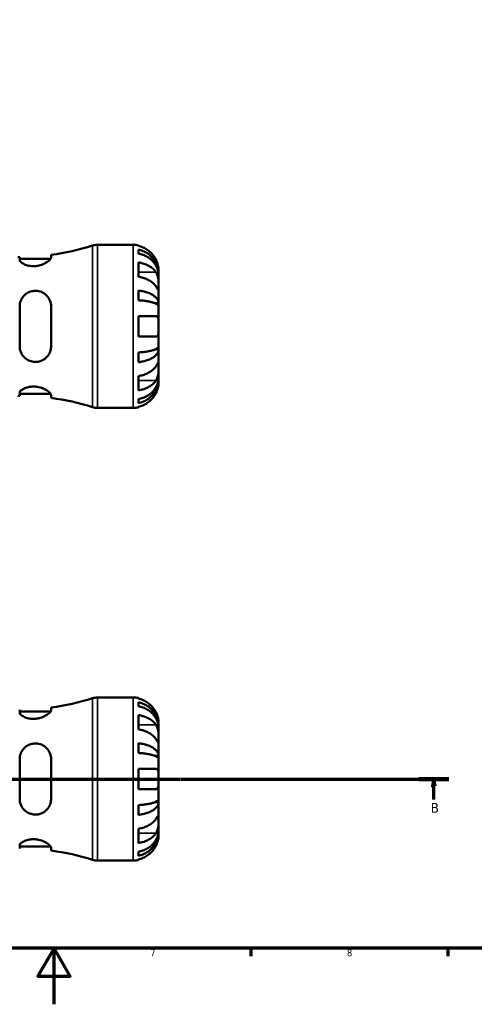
# Model space of a CAD drawing. Header units: millimetres. Extents: x 0 to 904, y 0 to 700.
# Tile 3 of 10: x 408 to 570, y 0 to 350. Entities that reach past the tile are written whole.
import ezdxf

# ---------------------------------------------------------------- set-up
doc = ezdxf.new("R2010")
doc.units = ezdxf.units.MM
doc.linetypes.add('CHAIN', pattern=[0.7087, 0.4724, -0.0591, 0.1181, -0.0591])
for name, color, linetype, lineweight in [('Border (ISO)', 7, 'Continuous', 70), ('Section Line (ISO)', 7, 'CHAIN', 70), ('Visible (ISO)', 7, 'Continuous', 50), ('Visible Narrow (ISO)', 7, 'Continuous', 35)]:
    doc.layers.add(name, color=color, linetype=linetype, lineweight=lineweight)
doc.styles.add('Label Text (ISO)', font='tahoma.ttf')
doc.styles.add('Note Text (ISO)', font='tahoma.ttf')

# ---------------------------------------------------------------- blocks, each defined once
blk = doc.blocks.new('Borders Default Border')
at = {"layer": 'Border (ISO)'}
for p, q in [((490.58, 20), (490.58, 17.1)), ((560.67, 20), (560.67, 17.1))]:
    blk.add_line(p, q, dxfattribs=at)
at = {"layer": 'Border (ISO)', "flags": 128}
for points in [[(20, 20), (20, 574), (821, 574), (821, 20), (20, 20)], [(420.5, 0), (420.5, 20), (414.73, 10), (426.27, 10), (420.5, 20)]]:
    blk.add_lwpolyline(points, dxfattribs=at)
at = {"layer": 'Border (ISO)', "color": 232, "true_color": 0xca0064, "char_height": 2.5, "attachment_point": 7, "style": 'Note Text (ISO)'}
for s, insert in [('7', (454.77, 17.1)), ('8', (524.81, 17.04))]:
    blk.add_mtext(s, dxfattribs=dict(at, insert=insert))
blk = doc.blocks.new('2dTransSection0')
at = {"layer": 'Section Line (ISO)', "linetype": 'CHAIN'}
blk.add_line((207.18, 80.13), (561.11, 80.13), dxfattribs=at)
at = {"layer": 'Section Line (ISO)', "linetype": 'Continuous', "lineweight": 140}
for p, q in [((207.18, 80.13), (217.93, 80.13)), ((550.37, 80.13), (561.11, 80.13))]:
    blk.add_line(p, q, dxfattribs=at)
at = {"layer": 'Section Line (ISO)', "linetype": 'Continuous'}
for p, q in [((212.55, 80.13), (212.05, 77.63)), ((212.05, 77.63), (213.05, 77.63)), ((212.55, 77.63), (212.55, 80.13)), ((213.05, 77.63), (212.55, 80.13)), ((212.55, 72.79), (212.55, 77.63)), ((555.74, 80.13), (555.24, 77.63)), ((555.24, 77.63), (556.24, 77.63)), ((555.74, 77.63), (555.74, 80.13)), ((556.24, 77.63), (555.74, 80.13)), ((555.74, 72.79), (555.74, 77.63))]:
    blk.add_line(p, q, dxfattribs=at)
at = {"layer": 'Section Line (ISO)', "linetype": 'Continuous', "flags": 128}
for points in [[(213.05, 77.63), (212.55, 80.13), (212.05, 77.63), (213.05, 77.63)], [(556.24, 77.63), (555.74, 80.13), (555.24, 77.63), (556.24, 77.63)]]:
    blk.add_lwpolyline(points, dxfattribs=at)
at = {"layer": 'Section Line (ISO)'}
for points in [[(213.05, 77.63), (212.55, 80.13), (212.05, 77.63), (213.05, 77.63)], [(556.24, 77.63), (555.74, 80.13), (555.24, 77.63), (556.24, 77.63)]]:
    blk.add_solid(points, dxfattribs=at)
at = {"layer": 'Section Line (ISO)', "char_height": 3.5, "attachment_point": 7, "style": 'Label Text (ISO)'}
for insert in [(211.49, 68.13), (554.67, 68.13)]:
    blk.add_mtext('B', dxfattribs=dict(at, insert=insert))

msp = doc.modelspace()

# ---------------------------------------------------------------- linework, layer by layer
at = {"layer": 'Visible (ISO)'}
for p, q in [((435.924, 270.127), (448.7, 270.127)), ((450.5, 269.946), (450.5, 269.72)), ((419.44, 265.582), (419.44, 266.575)), ((450.5, 268.412), (450.5, 266.979)), ((408.24, 265.78), (408.24, 264.753)), ((408.24, 265.137), (419.28, 265.137)), ((450.5, 263.891), (450.5, 258.8)), ((457.7, 259.841), (457.682, 259.841)), ((457.7, 259.841), (457.7, 261.127)), ((457.7, 259.351), (457.7, 259.841)), ((457.7, 255.27), (457.7, 259.351)), ((450.5, 253.862), (450.5, 250.403)), ((457.7, 249.368), (457.7, 255.27)), ((457.7, 249.368), (456.374, 249.368)), ((457.7, 248.186), (457.7, 249.368)), ((408.24, 248.167), (408.24, 234.087)), ((419.44, 234.087), (419.44, 248.167)), ((457.7, 241.127), (457.7, 248.186)), ((450.5, 244.727), (450.5, 237.527)), ((457.7, 234.069), (457.7, 241.127)), ((450.5, 231.852), (450.5, 228.393)), ((457.7, 232.886), (456.374, 232.886)), ((457.7, 232.886), (457.7, 234.069)), ((457.7, 226.985), (457.7, 232.886)), ((457.7, 222.904), (457.7, 226.985)), ((450.5, 223.455), (450.5, 218.364)), ((457.7, 222.414), (457.682, 222.414)), ((457.7, 222.414), (457.7, 222.904)), ((457.7, 221.127), (457.7, 222.414)), ((408.24, 217.501), (408.24, 216.475)), ((408.24, 217.117), (419.28, 217.117)), ((419.44, 215.68), (419.44, 216.673)), ((450.5, 215.276), (450.5, 213.843)), ((435.924, 212.127), (448.7, 212.127)), ((450.5, 212.535), (450.5, 212.309)), ((435.924, 109.129), (448.7, 109.129)), ((450.5, 108.947), (450.5, 108.721)), ((419.44, 104.583), (419.44, 105.576)), ((450.5, 107.413), (450.5, 105.98)), ((408.24, 104.781), (408.24, 103.755)), ((408.24, 104.139), (419.28, 104.139)), ((450.5, 102.892), (450.5, 97.801)), ((457.7, 98.842), (457.682, 98.842)), ((457.7, 98.842), (457.7, 100.129)), ((457.7, 98.352), (457.7, 98.842)), ((457.7, 94.271), (457.7, 98.352)), ((450.5, 92.863), (450.5, 89.404)), ((457.7, 88.37), (457.7, 94.271)), ((457.7, 88.37), (456.374, 88.37)), ((457.7, 87.187), (457.7, 88.37)), ((408.24, 87.169), (408.24, 73.089)), ((419.44, 73.089), (419.44, 87.169)), ((457.7, 80.129), (457.7, 87.187)), ((450.5, 83.729), (450.5, 76.529)), ((457.7, 73.07), (457.7, 80.129)), ((450.5, 70.853), (450.5, 67.394)), ((457.7, 71.888), (456.374, 71.888)), ((457.7, 71.888), (457.7, 73.07)), ((457.7, 65.986), (457.7, 71.888)), ((457.7, 61.905), (457.7, 65.986)), ((450.5, 62.456), (450.5, 57.365)), ((457.7, 61.416), (457.682, 61.416)), ((457.7, 61.416), (457.7, 61.905)), ((457.7, 60.129), (457.7, 61.416)), ((408.24, 56.503), (408.24, 55.476)), ((408.24, 56.119), (419.28, 56.119)), ((419.44, 54.681), (419.44, 55.674)), ((450.5, 54.277), (450.5, 52.844)), ((435.924, 51.129), (448.7, 51.129)), ((450.5, 51.536), (450.5, 51.31))]:
    msp.add_line(p, q, dxfattribs=at)
for centre, radius, start, end in [((407.56, 354.625), 88.848, 277.68415, 287.43833), ((435.924, 264.327), 5.8, 90, 107.43833), ((448.7, 261.127), 9, 78.46304, 90), ((407.56, 354.625), 88.848, 270, 270.43852), ((407.56, 127.63), 88.848, 89.56148, 90), ((407.56, 127.63), 88.848, 72.56167, 82.31585), ((435.924, 217.927), 5.8, 252.56167, 270), ((448.7, 221.127), 9, 270, 281.53696), ((407.56, 193.626), 88.848, 277.68415, 287.43833), ((435.924, 103.329), 5.8, 90, 107.43833), ((448.7, 100.129), 9, 78.46304, 90), ((407.56, -33.369), 88.848, 72.56167, 82.31585), ((435.924, 56.929), 5.8, 252.56167, 270), ((448.7, 60.129), 9, 270, 281.53696)]:
    msp.add_arc(centre, radius, start, end, dxfattribs=at)
for points, knots in [([(456.824, 264.727), (456.641, 265.115), (456.421, 265.508), (455.836, 266.39), (455.444, 266.862), (454.657, 267.653), (454.19, 268.044), (453.184, 268.72), (452.645, 269.004), (451.635, 269.424), (451.074, 269.602), (450.5, 269.72)], [4.42788405, 4.42788405, 4.42788405, 4.42788405, 4.5512464, 4.5512464, 4.71913293, 4.71913293, 4.88586959, 4.88586959, 5.05260626, 5.05260626, 5.21400469, 5.21400469, 5.21400469, 5.21400469]), ([(450.5, 268.412), (451.077, 268.298), (451.64, 268.126), (452.653, 267.719), (453.192, 267.445), (454.199, 266.793), (454.666, 266.414), (455.452, 265.652), (455.843, 265.198), (456.516, 264.22), (456.799, 263.696), (457.226, 262.697), (457.408, 262.131), (457.645, 260.973), (457.7, 260.382), (457.7, 259.841)], [0.1707461, 0.1707461, 0.1707461, 0.1707461, 0.33284, 0.33284, 0.4994944, 0.4994944, 0.6661487, 0.6661487, 0.8332087, 0.8332087, 1.0002688, 1.0002688, 1.1679728, 1.1679728, 1.3356767, 1.3356767, 1.3356767, 1.3356767]), ([(457.7, 259.351), (457.7, 259.832), (457.645, 260.358), (457.408, 261.389), (457.226, 261.893), (456.799, 262.782), (456.516, 263.248), (455.843, 264.119), (455.452, 264.523), (454.666, 265.201), (454.199, 265.538), (453.192, 266.119), (452.653, 266.363), (451.64, 266.724), (451.077, 266.877), (450.5, 266.979)], [4.0142509, 4.0142509, 4.0142509, 4.0142509, 4.1819549, 4.1819549, 4.3496588, 4.3496588, 4.5167189, 4.5167189, 4.6837789, 4.6837789, 4.8504333, 4.8504333, 5.0170876, 5.0170876, 5.1791816, 5.1791816, 5.1791816, 5.1791816]), ([(419.44, 265.582), (419.44, 265.514), (419.425, 265.441), (419.318, 265.155), (419.14, 264.915), (418.542, 264.337), (418.071, 263.989), (416.949, 263.365), (416.308, 263.084), (415.062, 262.72), (414.495, 262.608), (413.377, 262.506), (412.846, 262.509), (411.732, 262.621), (411.175, 262.744), (410.066, 263.106), (409.551, 263.361), (408.738, 263.903), (408.452, 264.19), (408.267, 264.556), (408.24, 264.658), (408.24, 264.753)], [-1.9771996, -1.9771996, -1.9771996, -1.9771996, -1.9033927, -1.9033927, -1.7069138, -1.7069138, -1.4579464, -1.4579464, -1.2240704, -1.2240704, -1.0479806, -1.0479806, -0.8864133, -0.8864133, -0.6982037, -0.6982037, -0.4673404, -0.4673404, -0.2236033, -0.2236033, -0.1228774, -0.1228774, -0.1228774, -0.1228774]), ([(450.5, 263.891), (451.074, 263.807), (451.635, 263.682), (452.645, 263.385), (453.184, 263.184), (454.19, 262.706), (454.657, 262.429), (455.444, 261.87), (455.836, 261.536), (456.421, 260.913), (456.641, 260.635), (456.824, 260.361)], [0.17075309, 0.17075309, 0.17075309, 0.17075309, 0.33215152, 0.33215152, 0.49888818, 0.49888818, 0.66562485, 0.66562485, 0.83351137, 0.83351137, 0.95687373, 0.95687373, 0.95687373, 0.95687373]), ([(457.7, 261.127), (457.7, 261.127), (457.7, 261.163), (457.697, 261.311), (457.694, 261.431), (457.668, 261.814), (457.636, 262.115), (457.523, 262.717), (457.46, 262.983), (457.328, 263.443), (457.269, 263.626), (457.142, 263.98), (457.076, 264.151), (456.947, 264.457), (456.887, 264.593), (456.824, 264.727)], [0, 0, 0, 0, 0.08783311, 0.08783311, 0.18435408, 0.18435408, 0.32279749, 0.32279749, 0.41754463, 0.41754463, 0.47774931, 0.47774931, 0.53276241, 0.53276241, 0.57681269, 0.57681269, 0.57681269, 0.57681269]), ([(456.824, 260.361), (456.883, 260.272), (456.939, 260.178), (457.09, 259.9), (457.177, 259.706), (457.333, 259.279), (457.401, 259.047), (457.534, 258.467), (457.588, 258.115), (457.67, 257.308), (457.686, 256.863), (457.701, 256.006), (457.7, 255.606), (457.7, 255.27)], [-0.58004807, -0.58004807, -0.58004807, -0.58004807, -0.5384523, -0.5384523, -0.46383793, -0.46383793, -0.3862639, -0.3862639, -0.27840269, -0.27840269, -0.14277912, -0.14277912, 0, 0, 0, 0]), ([(456.824, 255.27), (456.641, 255.544), (456.421, 255.821), (455.836, 256.445), (455.444, 256.779), (454.657, 257.338), (454.19, 257.615), (453.184, 258.093), (452.645, 258.294), (451.635, 258.591), (451.074, 258.716), (450.5, 258.8)], [4.42788405, 4.42788405, 4.42788405, 4.42788405, 4.5512464, 4.5512464, 4.71913293, 4.71913293, 4.88586959, 4.88586959, 5.05260626, 5.05260626, 5.21400469, 5.21400469, 5.21400469, 5.21400469]), ([(408.24, 248.167), (408.24, 248.379), (408.252, 248.589), (408.349, 249.445), (408.533, 250.069), (409.13, 251.278), (409.562, 251.851), (410.581, 252.769), (411.15, 253.126), (412.288, 253.576), (412.822, 253.702), (413.923, 253.794), (414.469, 253.758), (415.665, 253.505), (416.284, 253.248), (417.513, 252.47), (418.084, 251.904), (418.918, 250.637), (419.202, 249.947), (419.406, 248.869), (419.44, 248.52), (419.44, 248.167)], [-1.9560612, -1.9560612, -1.9560612, -1.9560612, -1.8897847, -1.8897847, -1.6845346, -1.6845346, -1.4586915, -1.4586915, -1.2520109, -1.2520109, -1.0861471, -1.0861471, -0.9198493, -0.9198493, -0.7102849, -0.7102849, -0.45183, -0.45183, -0.2134142, -0.2134142, -0.1027472, -0.1027472, -0.1027472, -0.1027472]), ([(450.5, 253.862), (451.077, 253.802), (451.64, 253.712), (452.653, 253.499), (453.192, 253.355), (454.199, 253.013), (454.666, 252.815), (455.452, 252.415), (455.843, 252.177), (456.516, 251.664), (456.799, 251.39), (457.226, 250.866), (457.408, 250.569), (457.645, 249.962), (457.7, 249.652), (457.7, 249.368)], [0.1707461, 0.1707461, 0.1707461, 0.1707461, 0.33284, 0.33284, 0.4994944, 0.4994944, 0.6661487, 0.6661487, 0.8332087, 0.8332087, 1.0002688, 1.0002688, 1.1679728, 1.1679728, 1.3356767, 1.3356767, 1.3356767, 1.3356767]), ([(457.7, 255.27), (457.7, 255.086), (457.7, 254.923), (457.698, 254.634), (457.697, 254.512), (457.681, 254.291), (457.663, 254.222), (457.587, 254.21), (457.532, 254.26), (457.394, 254.432), (457.326, 254.526), (457.169, 254.754), (457.081, 254.884), (456.933, 255.106), (456.879, 255.186), (456.824, 255.27)], [0, 0, 0, 0, 0.07774953, 0.07774953, 0.16081914, 0.16081914, 0.27783798, 0.27783798, 0.3882896, 0.3882896, 0.46542959, 0.46542959, 0.54035429, 0.54035429, 0.57953204, 0.57953204, 0.57953204, 0.57953204]), ([(457.7, 248.186), (457.7, 248.326), (457.645, 248.479), (457.408, 248.778), (457.226, 248.925), (456.799, 249.183), (456.516, 249.318), (455.843, 249.571), (455.452, 249.689), (454.666, 249.886), (454.199, 249.984), (453.192, 250.153), (452.653, 250.224), (451.64, 250.329), (451.077, 250.373), (450.5, 250.403)], [4.0142509, 4.0142509, 4.0142509, 4.0142509, 4.1819549, 4.1819549, 4.3496588, 4.3496588, 4.5167189, 4.5167189, 4.6837789, 4.6837789, 4.8504333, 4.8504333, 5.0170876, 5.0170876, 5.1791816, 5.1791816, 5.1791816, 5.1791816]), ([(450.5, 244.727), (451.074, 244.727), (451.635, 244.727), (452.645, 244.727), (453.184, 244.727), (454.19, 244.727), (454.657, 244.727), (455.444, 244.727), (455.836, 244.727), (456.421, 244.727), (456.641, 244.727), (456.824, 244.727)], [0.17075309, 0.17075309, 0.17075309, 0.17075309, 0.33215152, 0.33215152, 0.49888818, 0.49888818, 0.66562485, 0.66562485, 0.83351137, 0.83351137, 0.95687373, 0.95687373, 0.95687373, 0.95687373]), ([(456.824, 244.727), (456.891, 244.727), (456.955, 244.719), (457.105, 244.675), (457.186, 244.63), (457.334, 244.492), (457.4, 244.397), (457.534, 244.107), (457.588, 243.888), (457.67, 243.306), (457.686, 242.928), (457.701, 242.074), (457.7, 241.603), (457.7, 241.127)], [-0.57647647, -0.57647647, -0.57647647, -0.57647647, -0.52968676, -0.52968676, -0.46054026, -0.46054026, -0.38562403, -0.38562403, -0.27730827, -0.27730827, -0.14258086, -0.14258086, 0, 0, 0, 0]), ([(457.7, 241.127), (457.7, 240.847), (457.7, 240.568), (457.698, 240), (457.695, 239.714), (457.673, 239.036), (457.645, 238.674), (457.538, 238.171), (457.478, 238.001), (457.339, 237.77), (457.27, 237.693), (457.111, 237.581), (457.02, 237.547), (456.889, 237.53), (456.857, 237.527), (456.824, 237.527)], [-2.49913258, -2.49913258, -2.49913258, -2.49913258, -2.41505436, -2.41505436, -2.32384732, -2.32384732, -2.1841143, -2.1841143, -2.08674766, -2.08674766, -2.01440674, -2.01440674, -1.93994266, -1.93994266, -1.91637503, -1.91637503, -1.91637503, -1.91637503]), ([(456.824, 237.527), (456.641, 237.527), (456.421, 237.527), (455.836, 237.527), (455.444, 237.527), (454.657, 237.527), (454.19, 237.527), (453.184, 237.527), (452.645, 237.527), (451.635, 237.527), (451.074, 237.527), (450.5, 237.527)], [4.42788405, 4.42788405, 4.42788405, 4.42788405, 4.5512464, 4.5512464, 4.71913293, 4.71913293, 4.88586959, 4.88586959, 5.05260626, 5.05260626, 5.21400469, 5.21400469, 5.21400469, 5.21400469]), ([(419.44, 234.087), (419.44, 233.852), (419.425, 233.618), (419.318, 232.77), (419.14, 232.181), (418.542, 230.951), (418.071, 230.341), (416.949, 229.375), (416.308, 229.005), (415.062, 228.593), (414.495, 228.495), (413.377, 228.481), (412.846, 228.55), (411.732, 228.862), (411.175, 229.125), (410.066, 229.884), (409.551, 230.414), (408.738, 231.656), (408.452, 232.376), (408.267, 233.449), (408.24, 233.767), (408.24, 234.087)], [-1.9771996, -1.9771996, -1.9771996, -1.9771996, -1.9033927, -1.9033927, -1.7069138, -1.7069138, -1.4579464, -1.4579464, -1.2240704, -1.2240704, -1.0479806, -1.0479806, -0.8864133, -0.8864133, -0.6982037, -0.6982037, -0.4673404, -0.4673404, -0.2236033, -0.2236033, -0.1228774, -0.1228774, -0.1228774, -0.1228774]), ([(450.5, 231.852), (451.077, 231.882), (451.64, 231.926), (452.653, 232.031), (453.192, 232.102), (454.199, 232.271), (454.666, 232.369), (455.452, 232.566), (455.843, 232.683), (456.516, 232.936), (456.799, 233.072), (457.226, 233.33), (457.408, 233.477), (457.645, 233.776), (457.7, 233.929), (457.7, 234.069)], [0.1707461, 0.1707461, 0.1707461, 0.1707461, 0.33284, 0.33284, 0.4994944, 0.4994944, 0.6661487, 0.6661487, 0.8332087, 0.8332087, 1.0002688, 1.0002688, 1.1679728, 1.1679728, 1.3356767, 1.3356767, 1.3356767, 1.3356767]), ([(457.7, 232.886), (457.7, 232.603), (457.645, 232.293), (457.408, 231.686), (457.226, 231.389), (456.799, 230.865), (456.516, 230.591), (455.843, 230.078), (455.452, 229.84), (454.666, 229.44), (454.199, 229.242), (453.192, 228.9), (452.653, 228.756), (451.64, 228.543), (451.077, 228.453), (450.5, 228.393)], [4.0142509, 4.0142509, 4.0142509, 4.0142509, 4.1819549, 4.1819549, 4.3496588, 4.3496588, 4.5167189, 4.5167189, 4.6837789, 4.6837789, 4.8504333, 4.8504333, 5.0170876, 5.0170876, 5.1791816, 5.1791816, 5.1791816, 5.1791816]), ([(456.824, 226.985), (456.883, 227.074), (456.939, 227.159), (457.09, 227.383), (457.177, 227.513), (457.333, 227.738), (457.401, 227.832), (457.534, 227.998), (457.588, 228.045), (457.67, 228.032), (457.686, 227.941), (457.701, 227.588), (457.7, 227.322), (457.7, 226.985)], [-0.58004807, -0.58004807, -0.58004807, -0.58004807, -0.5384523, -0.5384523, -0.46383793, -0.46383793, -0.3862639, -0.3862639, -0.27840269, -0.27840269, -0.14277912, -0.14277912, 0, 0, 0, 0]), ([(450.5, 223.455), (451.074, 223.539), (451.635, 223.664), (452.645, 223.961), (453.184, 224.162), (454.19, 224.64), (454.657, 224.917), (455.444, 225.476), (455.836, 225.81), (456.421, 226.434), (456.641, 226.711), (456.824, 226.985)], [0.17075309, 0.17075309, 0.17075309, 0.17075309, 0.33215152, 0.33215152, 0.49888818, 0.49888818, 0.66562485, 0.66562485, 0.83351137, 0.83351137, 0.95687373, 0.95687373, 0.95687373, 0.95687373]), ([(457.7, 226.985), (457.7, 226.802), (457.7, 226.6), (457.698, 226.148), (457.697, 225.899), (457.681, 225.27), (457.663, 224.885), (457.587, 224.131), (457.532, 223.77), (457.394, 223.185), (457.326, 222.956), (457.169, 222.531), (457.081, 222.337), (456.933, 222.066), (456.879, 221.978), (456.824, 221.894)], [0, 0, 0, 0, 0.07774953, 0.07774953, 0.16081914, 0.16081914, 0.27783798, 0.27783798, 0.3882896, 0.3882896, 0.46542959, 0.46542959, 0.54035429, 0.54035429, 0.57953204, 0.57953204, 0.57953204, 0.57953204]), ([(450.5, 215.276), (451.077, 215.377), (451.64, 215.531), (452.653, 215.892), (453.192, 216.136), (454.199, 216.717), (454.666, 217.054), (455.452, 217.732), (455.843, 218.136), (456.516, 219.007), (456.799, 219.473), (457.226, 220.362), (457.408, 220.866), (457.645, 221.897), (457.7, 222.423), (457.7, 222.904)], [0.1707461, 0.1707461, 0.1707461, 0.1707461, 0.33284, 0.33284, 0.4994944, 0.4994944, 0.6661487, 0.6661487, 0.8332087, 0.8332087, 1.0002688, 1.0002688, 1.1679728, 1.1679728, 1.3356767, 1.3356767, 1.3356767, 1.3356767]), ([(457.7, 222.414), (457.7, 221.873), (457.645, 221.282), (457.408, 220.124), (457.226, 219.558), (456.799, 218.559), (456.516, 218.035), (455.843, 217.057), (455.452, 216.603), (454.666, 215.841), (454.199, 215.462), (453.192, 214.81), (452.653, 214.536), (451.64, 214.129), (451.077, 213.957), (450.5, 213.843)], [4.0142509, 4.0142509, 4.0142509, 4.0142509, 4.1819549, 4.1819549, 4.3496588, 4.3496588, 4.5167189, 4.5167189, 4.6837789, 4.6837789, 4.8504333, 4.8504333, 5.0170876, 5.0170876, 5.1791816, 5.1791816, 5.1791816, 5.1791816]), ([(456.824, 221.894), (456.641, 221.62), (456.421, 221.342), (455.836, 220.719), (455.444, 220.385), (454.657, 219.826), (454.19, 219.549), (453.184, 219.071), (452.645, 218.87), (451.635, 218.573), (451.074, 218.448), (450.5, 218.364)], [4.42788405, 4.42788405, 4.42788405, 4.42788405, 4.5512464, 4.5512464, 4.71913293, 4.71913293, 4.88586959, 4.88586959, 5.05260626, 5.05260626, 5.21400469, 5.21400469, 5.21400469, 5.21400469]), ([(456.824, 217.527), (456.891, 217.671), (456.955, 217.815), (457.105, 218.174), (457.186, 218.389), (457.334, 218.83), (457.4, 219.054), (457.534, 219.58), (457.588, 219.866), (457.67, 220.428), (457.686, 220.677), (457.701, 221.033), (457.7, 221.127), (457.7, 221.127)], [-0.57647647, -0.57647647, -0.57647647, -0.57647647, -0.52968676, -0.52968676, -0.46054026, -0.46054026, -0.38562403, -0.38562403, -0.27730827, -0.27730827, -0.14258086, -0.14258086, 0, 0, 0, 0]), ([(408.24, 217.501), (408.24, 217.564), (408.252, 217.63), (408.349, 217.909), (408.533, 218.143), (409.13, 218.64), (409.562, 218.903), (410.581, 219.337), (411.15, 219.513), (412.288, 219.706), (412.822, 219.747), (413.923, 219.717), (414.469, 219.648), (415.665, 219.385), (416.284, 219.169), (417.513, 218.611), (418.084, 218.254), (418.918, 217.588), (419.202, 217.278), (419.406, 216.888), (419.44, 216.774), (419.44, 216.673)], [-1.9560612, -1.9560612, -1.9560612, -1.9560612, -1.8897847, -1.8897847, -1.6845346, -1.6845346, -1.4586915, -1.4586915, -1.2520109, -1.2520109, -1.0861471, -1.0861471, -0.9198493, -0.9198493, -0.7102849, -0.7102849, -0.45183, -0.45183, -0.2134142, -0.2134142, -0.1027472, -0.1027472, -0.1027472, -0.1027472]), ([(450.5, 212.535), (451.074, 212.653), (451.635, 212.831), (452.645, 213.251), (453.184, 213.535), (454.19, 214.211), (454.657, 214.602), (455.444, 215.393), (455.836, 215.865), (456.421, 216.747), (456.641, 217.14), (456.824, 217.527)], [0.17075309, 0.17075309, 0.17075309, 0.17075309, 0.33215152, 0.33215152, 0.49888818, 0.49888818, 0.66562485, 0.66562485, 0.83351137, 0.83351137, 0.95687373, 0.95687373, 0.95687373, 0.95687373]), ([(456.824, 103.729), (456.641, 104.116), (456.421, 104.509), (455.836, 105.391), (455.444, 105.863), (454.657, 106.654), (454.19, 107.046), (453.184, 107.721), (452.645, 108.005), (451.635, 108.425), (451.074, 108.603), (450.5, 108.721)], [4.42788405, 4.42788405, 4.42788405, 4.42788405, 4.5512464, 4.5512464, 4.71913293, 4.71913293, 4.88586959, 4.88586959, 5.05260626, 5.05260626, 5.21400469, 5.21400469, 5.21400469, 5.21400469]), ([(450.5, 107.413), (451.077, 107.299), (451.64, 107.127), (452.653, 106.72), (453.192, 106.446), (454.199, 105.794), (454.666, 105.416), (455.452, 104.653), (455.843, 104.199), (456.516, 103.221), (456.799, 102.697), (457.226, 101.698), (457.408, 101.132), (457.645, 99.974), (457.7, 99.383), (457.7, 98.842)], [0.1707461, 0.1707461, 0.1707461, 0.1707461, 0.33284, 0.33284, 0.4994944, 0.4994944, 0.6661487, 0.6661487, 0.8332087, 0.8332087, 1.0002688, 1.0002688, 1.1679728, 1.1679728, 1.3356767, 1.3356767, 1.3356767, 1.3356767]), ([(457.7, 98.352), (457.7, 98.833), (457.645, 99.36), (457.408, 100.39), (457.226, 100.894), (456.799, 101.783), (456.516, 102.249), (455.843, 103.12), (455.452, 103.524), (454.666, 104.202), (454.199, 104.539), (453.192, 105.12), (452.653, 105.364), (451.64, 105.725), (451.077, 105.879), (450.5, 105.98)], [4.0142509, 4.0142509, 4.0142509, 4.0142509, 4.1819549, 4.1819549, 4.3496588, 4.3496588, 4.5167189, 4.5167189, 4.6837789, 4.6837789, 4.8504333, 4.8504333, 5.0170876, 5.0170876, 5.1791816, 5.1791816, 5.1791816, 5.1791816]), ([(419.44, 104.583), (419.44, 104.515), (419.425, 104.442), (419.318, 104.157), (419.14, 103.916), (418.542, 103.338), (418.071, 102.991), (416.949, 102.366), (416.308, 102.085), (415.062, 101.721), (414.495, 101.609), (413.377, 101.507), (412.846, 101.51), (411.732, 101.622), (411.175, 101.745), (410.066, 102.107), (409.551, 102.362), (408.738, 102.904), (408.452, 103.191), (408.267, 103.557), (408.24, 103.659), (408.24, 103.755)], [-1.9771996, -1.9771996, -1.9771996, -1.9771996, -1.9033927, -1.9033927, -1.7069138, -1.7069138, -1.4579464, -1.4579464, -1.2240704, -1.2240704, -1.0479806, -1.0479806, -0.8864133, -0.8864133, -0.6982037, -0.6982037, -0.4673404, -0.4673404, -0.2236033, -0.2236033, -0.1228774, -0.1228774, -0.1228774, -0.1228774]), ([(450.5, 102.892), (451.074, 102.808), (451.635, 102.683), (452.645, 102.386), (453.184, 102.185), (454.19, 101.707), (454.657, 101.43), (455.444, 100.871), (455.836, 100.537), (456.421, 99.914), (456.641, 99.636), (456.824, 99.362)], [0.17075309, 0.17075309, 0.17075309, 0.17075309, 0.33215152, 0.33215152, 0.49888818, 0.49888818, 0.66562485, 0.66562485, 0.83351137, 0.83351137, 0.95687373, 0.95687373, 0.95687373, 0.95687373]), ([(457.7, 100.129), (457.7, 100.129), (457.7, 100.161), (457.698, 100.296), (457.695, 100.404), (457.673, 100.762), (457.645, 101.054), (457.538, 101.649), (457.478, 101.916), (457.339, 102.409), (457.27, 102.625), (457.111, 103.068), (457.02, 103.294), (456.889, 103.588), (456.857, 103.659), (456.824, 103.729)], [-2.49913258, -2.49913258, -2.49913258, -2.49913258, -2.41505436, -2.41505436, -2.32384732, -2.32384732, -2.1841143, -2.1841143, -2.08674766, -2.08674766, -2.01440674, -2.01440674, -1.93994266, -1.93994266, -1.91637503, -1.91637503, -1.91637503, -1.91637503]), ([(456.824, 99.362), (456.883, 99.273), (456.939, 99.179), (457.09, 98.901), (457.177, 98.707), (457.333, 98.28), (457.401, 98.048), (457.534, 97.468), (457.588, 97.116), (457.67, 96.309), (457.686, 95.864), (457.701, 95.007), (457.7, 94.607), (457.7, 94.271)], [-0.58004807, -0.58004807, -0.58004807, -0.58004807, -0.5384523, -0.5384523, -0.46383793, -0.46383793, -0.3862639, -0.3862639, -0.27840269, -0.27840269, -0.14277912, -0.14277912, 0, 0, 0, 0]), ([(456.824, 94.271), (456.641, 94.545), (456.421, 94.822), (455.836, 95.446), (455.444, 95.78), (454.657, 96.339), (454.19, 96.616), (453.184, 97.094), (452.645, 97.295), (451.635, 97.592), (451.074, 97.717), (450.5, 97.801)], [4.42788405, 4.42788405, 4.42788405, 4.42788405, 4.5512464, 4.5512464, 4.71913293, 4.71913293, 4.88586959, 4.88586959, 5.05260626, 5.05260626, 5.21400469, 5.21400469, 5.21400469, 5.21400469]), ([(408.24, 87.169), (408.24, 87.38), (408.252, 87.59), (408.349, 88.446), (408.533, 89.07), (409.13, 90.28), (409.562, 90.853), (410.581, 91.77), (411.15, 92.127), (412.288, 92.577), (412.822, 92.703), (413.923, 92.795), (414.469, 92.759), (415.665, 92.506), (416.284, 92.249), (417.513, 91.471), (418.084, 90.906), (418.918, 89.638), (419.202, 88.948), (419.406, 87.87), (419.44, 87.521), (419.44, 87.169)], [-1.9560612, -1.9560612, -1.9560612, -1.9560612, -1.8897847, -1.8897847, -1.6845346, -1.6845346, -1.4586915, -1.4586915, -1.2520109, -1.2520109, -1.0861471, -1.0861471, -0.9198493, -0.9198493, -0.7102849, -0.7102849, -0.45183, -0.45183, -0.2134142, -0.2134142, -0.1027472, -0.1027472, -0.1027472, -0.1027472]), ([(450.5, 92.863), (451.077, 92.803), (451.64, 92.713), (452.653, 92.5), (453.192, 92.356), (454.199, 92.014), (454.666, 91.816), (455.452, 91.416), (455.843, 91.178), (456.516, 90.665), (456.799, 90.391), (457.226, 89.867), (457.408, 89.57), (457.645, 88.963), (457.7, 88.653), (457.7, 88.37)], [0.1707461, 0.1707461, 0.1707461, 0.1707461, 0.33284, 0.33284, 0.4994944, 0.4994944, 0.6661487, 0.6661487, 0.8332087, 0.8332087, 1.0002688, 1.0002688, 1.1679728, 1.1679728, 1.3356767, 1.3356767, 1.3356767, 1.3356767]), ([(457.7, 94.271), (457.7, 94.087), (457.7, 93.925), (457.698, 93.635), (457.697, 93.514), (457.681, 93.292), (457.663, 93.223), (457.587, 93.211), (457.532, 93.261), (457.394, 93.433), (457.326, 93.527), (457.169, 93.755), (457.081, 93.885), (456.933, 94.107), (456.879, 94.187), (456.824, 94.271)], [0, 0, 0, 0, 0.07774953, 0.07774953, 0.16081914, 0.16081914, 0.27783798, 0.27783798, 0.3882896, 0.3882896, 0.46542959, 0.46542959, 0.54035429, 0.54035429, 0.57953204, 0.57953204, 0.57953204, 0.57953204]), ([(457.7, 87.187), (457.7, 87.327), (457.645, 87.48), (457.408, 87.779), (457.226, 87.926), (456.799, 88.184), (456.516, 88.32), (455.843, 88.573), (455.452, 88.69), (454.666, 88.887), (454.199, 88.985), (453.192, 89.154), (452.653, 89.225), (451.64, 89.33), (451.077, 89.374), (450.5, 89.404)], [4.0142509, 4.0142509, 4.0142509, 4.0142509, 4.1819549, 4.1819549, 4.3496588, 4.3496588, 4.5167189, 4.5167189, 4.6837789, 4.6837789, 4.8504333, 4.8504333, 5.0170876, 5.0170876, 5.1791816, 5.1791816, 5.1791816, 5.1791816]), ([(450.5, 83.729), (451.074, 83.729), (451.635, 83.729), (452.645, 83.729), (453.184, 83.729), (454.19, 83.729), (454.657, 83.729), (455.444, 83.729), (455.836, 83.729), (456.421, 83.729), (456.641, 83.729), (456.824, 83.729)], [0.17075309, 0.17075309, 0.17075309, 0.17075309, 0.33215152, 0.33215152, 0.49888818, 0.49888818, 0.66562485, 0.66562485, 0.83351137, 0.83351137, 0.95687373, 0.95687373, 0.95687373, 0.95687373]), ([(456.824, 83.729), (456.825, 83.729), (456.827, 83.729), (456.918, 83.728), (457.001, 83.713), (457.144, 83.653), (457.206, 83.613), (457.331, 83.495), (457.39, 83.412), (457.529, 83.13), (457.588, 82.899), (457.67, 82.299), (457.687, 81.924), (457.701, 81.076), (457.7, 80.605), (457.7, 80.129)], [-0.58332629, -0.58332629, -0.58332629, -0.58332629, -0.58206847, -0.58206847, -0.51861604, -0.51861604, -0.4628074, -0.4628074, -0.39473272, -0.39473272, -0.27692423, -0.27692423, -0.14288351, -0.14288351, 0, 0, 0, 0]), ([(457.7, 80.129), (457.7, 79.836), (457.7, 79.544), (457.697, 78.948), (457.694, 78.647), (457.668, 77.964), (457.636, 77.61), (457.523, 77.126), (457.46, 76.964), (457.328, 76.76), (457.269, 76.696), (457.142, 76.603), (457.076, 76.571), (456.947, 76.536), (456.887, 76.529), (456.824, 76.529)], [0, 0, 0, 0, 0.08783311, 0.08783311, 0.18435408, 0.18435408, 0.32279749, 0.32279749, 0.41754463, 0.41754463, 0.47774931, 0.47774931, 0.53276241, 0.53276241, 0.57681269, 0.57681269, 0.57681269, 0.57681269]), ([(456.824, 76.529), (456.641, 76.529), (456.421, 76.529), (455.836, 76.529), (455.444, 76.529), (454.657, 76.529), (454.19, 76.529), (453.184, 76.529), (452.645, 76.529), (451.635, 76.529), (451.074, 76.529), (450.5, 76.529)], [4.42788405, 4.42788405, 4.42788405, 4.42788405, 4.5512464, 4.5512464, 4.71913293, 4.71913293, 4.88586959, 4.88586959, 5.05260626, 5.05260626, 5.21400469, 5.21400469, 5.21400469, 5.21400469]), ([(419.44, 73.089), (419.44, 72.853), (419.425, 72.619), (419.318, 71.771), (419.14, 71.182), (418.542, 69.952), (418.071, 69.342), (416.949, 68.376), (416.308, 68.006), (415.062, 67.595), (414.495, 67.497), (413.377, 67.482), (412.846, 67.552), (411.732, 67.863), (411.175, 68.126), (410.066, 68.886), (409.551, 69.415), (408.738, 70.657), (408.452, 71.377), (408.267, 72.45), (408.24, 72.768), (408.24, 73.089)], [-1.9771996, -1.9771996, -1.9771996, -1.9771996, -1.9033927, -1.9033927, -1.7069138, -1.7069138, -1.4579464, -1.4579464, -1.2240704, -1.2240704, -1.0479806, -1.0479806, -0.8864133, -0.8864133, -0.6982037, -0.6982037, -0.4673404, -0.4673404, -0.2236033, -0.2236033, -0.1228774, -0.1228774, -0.1228774, -0.1228774]), ([(450.5, 70.853), (451.077, 70.883), (451.64, 70.927), (452.653, 71.033), (453.192, 71.103), (454.199, 71.272), (454.666, 71.37), (455.452, 71.567), (455.843, 71.685), (456.516, 71.938), (456.799, 72.073), (457.226, 72.331), (457.408, 72.478), (457.645, 72.777), (457.7, 72.93), (457.7, 73.07)], [0.1707461, 0.1707461, 0.1707461, 0.1707461, 0.33284, 0.33284, 0.4994944, 0.4994944, 0.6661487, 0.6661487, 0.8332087, 0.8332087, 1.0002688, 1.0002688, 1.1679728, 1.1679728, 1.3356767, 1.3356767, 1.3356767, 1.3356767]), ([(457.7, 71.888), (457.7, 71.604), (457.645, 71.294), (457.408, 70.687), (457.226, 70.39), (456.799, 69.867), (456.516, 69.592), (455.843, 69.079), (455.452, 68.841), (454.666, 68.441), (454.199, 68.243), (453.192, 67.901), (452.653, 67.757), (451.64, 67.544), (451.077, 67.454), (450.5, 67.394)], [4.0142509, 4.0142509, 4.0142509, 4.0142509, 4.1819549, 4.1819549, 4.3496588, 4.3496588, 4.5167189, 4.5167189, 4.6837789, 4.6837789, 4.8504333, 4.8504333, 5.0170876, 5.0170876, 5.1791816, 5.1791816, 5.1791816, 5.1791816]), ([(456.824, 65.986), (456.883, 66.075), (456.939, 66.16), (457.09, 66.385), (457.177, 66.514), (457.333, 66.739), (457.401, 66.833), (457.534, 66.999), (457.588, 67.046), (457.67, 67.033), (457.686, 66.942), (457.701, 66.589), (457.7, 66.323), (457.7, 65.986)], [-0.58004807, -0.58004807, -0.58004807, -0.58004807, -0.5384523, -0.5384523, -0.46383793, -0.46383793, -0.3862639, -0.3862639, -0.27840269, -0.27840269, -0.14277912, -0.14277912, 0, 0, 0, 0]), ([(450.5, 62.456), (451.074, 62.54), (451.635, 62.665), (452.645, 62.962), (453.184, 63.163), (454.19, 63.641), (454.657, 63.918), (455.444, 64.477), (455.836, 64.811), (456.421, 65.435), (456.641, 65.712), (456.824, 65.986)], [0.17075309, 0.17075309, 0.17075309, 0.17075309, 0.33215152, 0.33215152, 0.49888818, 0.49888818, 0.66562485, 0.66562485, 0.83351137, 0.83351137, 0.95687373, 0.95687373, 0.95687373, 0.95687373]), ([(457.7, 65.986), (457.7, 65.803), (457.7, 65.601), (457.698, 65.149), (457.697, 64.9), (457.681, 64.272), (457.663, 63.886), (457.587, 63.132), (457.532, 62.772), (457.394, 62.186), (457.326, 61.957), (457.169, 61.532), (457.081, 61.338), (456.933, 61.067), (456.879, 60.979), (456.824, 60.895)], [0, 0, 0, 0, 0.07774953, 0.07774953, 0.16081914, 0.16081914, 0.27783798, 0.27783798, 0.3882896, 0.3882896, 0.46542959, 0.46542959, 0.54035429, 0.54035429, 0.57953204, 0.57953204, 0.57953204, 0.57953204]), ([(450.5, 54.277), (451.077, 54.379), (451.64, 54.532), (452.653, 54.894), (453.192, 55.138), (454.199, 55.718), (454.666, 56.055), (455.452, 56.733), (455.843, 57.137), (456.516, 58.008), (456.799, 58.474), (457.226, 59.363), (457.408, 59.867), (457.645, 60.898), (457.7, 61.424), (457.7, 61.905)], [0.1707461, 0.1707461, 0.1707461, 0.1707461, 0.33284, 0.33284, 0.4994944, 0.4994944, 0.6661487, 0.6661487, 0.8332087, 0.8332087, 1.0002688, 1.0002688, 1.1679728, 1.1679728, 1.3356767, 1.3356767, 1.3356767, 1.3356767]), ([(457.7, 61.416), (457.7, 60.874), (457.645, 60.283), (457.408, 59.125), (457.226, 58.559), (456.799, 57.56), (456.516, 57.036), (455.843, 56.058), (455.452, 55.604), (454.666, 54.842), (454.199, 54.463), (453.192, 53.811), (452.653, 53.537), (451.64, 53.13), (451.077, 52.958), (450.5, 52.844)], [4.0142509, 4.0142509, 4.0142509, 4.0142509, 4.1819549, 4.1819549, 4.3496588, 4.3496588, 4.5167189, 4.5167189, 4.6837789, 4.6837789, 4.8504333, 4.8504333, 5.0170876, 5.0170876, 5.1791816, 5.1791816, 5.1791816, 5.1791816]), ([(456.824, 60.895), (456.641, 60.621), (456.421, 60.344), (455.836, 59.72), (455.444, 59.386), (454.657, 58.827), (454.19, 58.55), (453.184, 58.072), (452.645, 57.871), (451.635, 57.574), (451.074, 57.449), (450.5, 57.365)], [4.42788405, 4.42788405, 4.42788405, 4.42788405, 4.5512464, 4.5512464, 4.71913293, 4.71913293, 4.88586959, 4.88586959, 5.05260626, 5.05260626, 5.21400469, 5.21400469, 5.21400469, 5.21400469]), ([(456.824, 56.529), (456.891, 56.672), (456.955, 56.816), (457.105, 57.176), (457.186, 57.39), (457.334, 57.831), (457.4, 58.055), (457.534, 58.581), (457.588, 58.867), (457.67, 59.429), (457.686, 59.678), (457.701, 60.034), (457.7, 60.129), (457.7, 60.129)], [-0.57647647, -0.57647647, -0.57647647, -0.57647647, -0.52968676, -0.52968676, -0.46054026, -0.46054026, -0.38562403, -0.38562403, -0.27730827, -0.27730827, -0.14258086, -0.14258086, 0, 0, 0, 0]), ([(408.24, 56.503), (408.24, 56.565), (408.252, 56.631), (408.349, 56.911), (408.533, 57.144), (409.13, 57.641), (409.562, 57.904), (410.581, 58.338), (411.15, 58.514), (412.288, 58.707), (412.822, 58.748), (413.923, 58.718), (414.469, 58.649), (415.665, 58.386), (416.284, 58.17), (417.513, 57.612), (418.084, 57.255), (418.918, 56.589), (419.202, 56.279), (419.406, 55.889), (419.44, 55.775), (419.44, 55.674)], [-1.9560612, -1.9560612, -1.9560612, -1.9560612, -1.8897847, -1.8897847, -1.6845346, -1.6845346, -1.4586915, -1.4586915, -1.2520109, -1.2520109, -1.0861471, -1.0861471, -0.9198493, -0.9198493, -0.7102849, -0.7102849, -0.45183, -0.45183, -0.2134142, -0.2134142, -0.1027472, -0.1027472, -0.1027472, -0.1027472]), ([(450.5, 51.536), (451.074, 51.654), (451.635, 51.832), (452.645, 52.252), (453.184, 52.536), (454.19, 53.212), (454.657, 53.603), (455.444, 54.394), (455.836, 54.866), (456.421, 55.748), (456.641, 56.141), (456.824, 56.529)], [0.17075309, 0.17075309, 0.17075309, 0.17075309, 0.33215152, 0.33215152, 0.49888818, 0.49888818, 0.66562485, 0.66562485, 0.83351137, 0.83351137, 0.95687373, 0.95687373, 0.95687373, 0.95687373])]:
    msp.add_open_spline(points, degree=3, knots=knots, dxfattribs=at)
at = {"layer": 'Visible Narrow (ISO)'}
for p, q in [((435.924, 269.77), (435.924, 212.485)), ((448.7, 212.485), (448.7, 269.77)), ((434.185, 212.748), (434.185, 269.507)), ((456.507, 260.361), (450.816, 260.361)), ((456.507, 221.894), (450.816, 221.894)), ((435.924, 108.772), (435.924, 51.486)), ((448.7, 51.486), (448.7, 108.772)), ((434.185, 51.749), (434.185, 108.508)), ((456.507, 99.362), (450.816, 99.362)), ((456.507, 60.895), (450.816, 60.895))]:
    msp.add_line(p, q, dxfattribs=at)

# ---------------------------------------------------------------- block references
msp.add_blockref('Borders Default Border', (0, 0))
at = {"layer": 'Section Line (ISO)'}
msp.add_blockref('2dTransSection0', (0, 0), dxfattribs=at)

doc.saveas('drawing.dxf')
